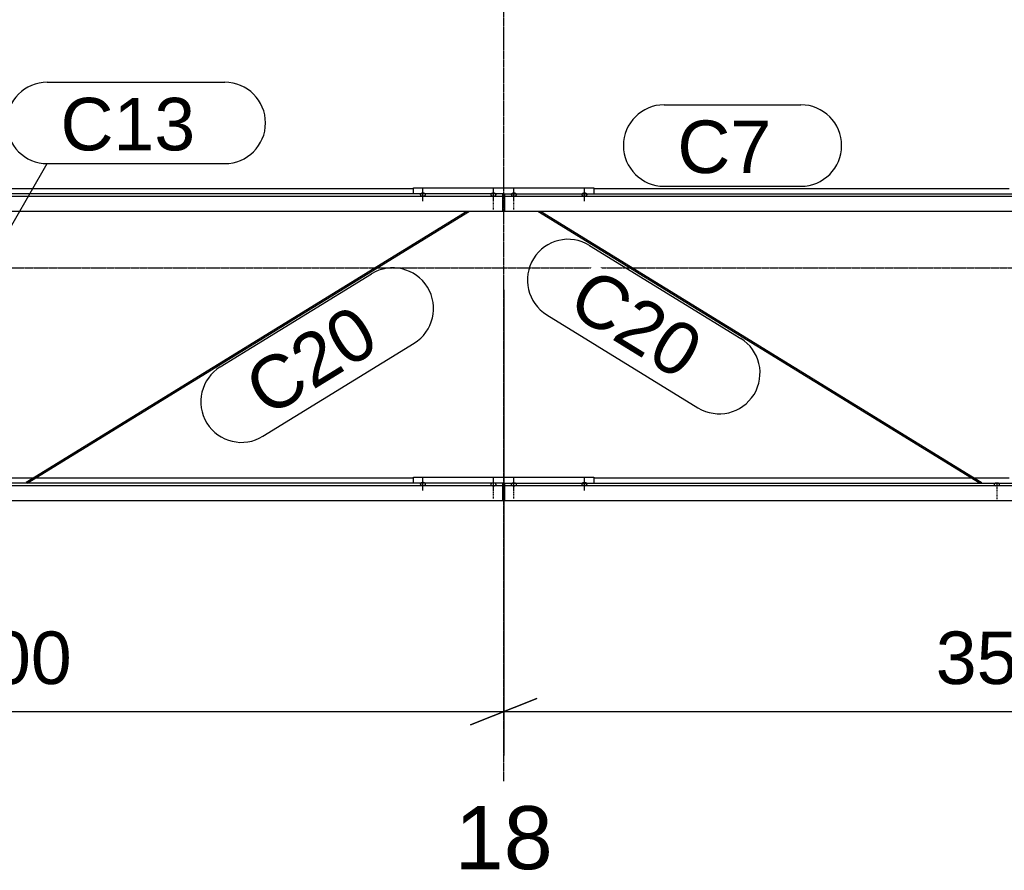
# Model space of a CAD drawing. Header units: millimetres. Extents: x -4888 to 73862, y -29046 to 15504.
# Tile 98 of 111: x 57851 to 61205, y -2054 to 845. Entities that reach past the tile are written whole.
import ezdxf

# ---------------------------------------------------------------- set-up
doc = ezdxf.new("R2010")
doc.units = ezdxf.units.MM
doc.linetypes.add('DXK_LINE_DOT2', pattern=[3.9198, 1.9599, -1.9599])
doc.linetypes.add('DXK_LINE_DOT3', pattern=[5.9187, 2.979, -0.9799, 0.9799, -0.9799])
doc.styles.add('Arial', font='ARIAL.TTF', dxfattribs={"height": 0.2})

# ---------------------------------------------------------------- blocks, each defined once
blk = doc.blocks.new('Bolt-1953139-19063 - 1282')
at = {"color": 5, "linetype": 'DXK_LINE_DOT2'}
blk.add_line((61180, -747.9), (61180, -790.2), dxfattribs=at)
blk = doc.blocks.new('Bolt-1953139-18140 - 1282')
at = {"color": 5, "linetype": 'Continuous'}
for p, q in [((59526.2, -737.7), (59526, -738.1)), ((59526.4, -737.2), (59526.2, -737.7)), ((59526.7, -736.8), (59526.4, -737.2)), ((59527.1, -736.3), (59526.7, -736.8)), ((59527.5, -735.9), (59527.1, -736.3)), ((59528, -735.5), (59527.5, -735.9)), ((59528.6, -735.2), (59528, -735.5)), ((59529.3, -734.9), (59528.6, -735.2)), ((59530, -734.6), (59529.3, -734.9)), ((59530.8, -734.4), (59530, -734.6)), ((59531.6, -734.2), (59530.8, -734.4)), ((59532.4, -734), (59531.6, -734.2)), ((59533.2, -733.9), (59532.4, -734)), ((59534.1, -733.8), (59533.2, -733.9)), ((59535, -733.8), (59534.1, -733.8)), ((59535, -758.3), (59535, -716)), ((59535.9, -733.8), (59535, -733.8)), ((59536.8, -733.9), (59535.9, -733.8)), ((59537.6, -734), (59536.8, -733.9)), ((59538.4, -734.2), (59537.6, -734)), ((59539.2, -734.4), (59538.4, -734.2)), ((59540, -734.6), (59539.2, -734.4)), ((59540.7, -734.9), (59540, -734.6)), ((59541.4, -735.2), (59540.7, -734.9)), ((59542, -735.5), (59541.4, -735.2)), ((59542.5, -735.9), (59542, -735.5)), ((59542.9, -736.3), (59542.5, -735.9)), ((59543.3, -736.8), (59542.9, -736.3)), ((59543.6, -737.2), (59543.3, -736.8)), ((59543.8, -737.7), (59543.6, -737.2)), ((59544, -738.1), (59543.8, -737.7)), ((59526, -738.1), (59526, -738.6)), ((59526, -738.6), (59526, -739.1)), ((59526, -739.1), (59526.2, -739.5)), ((59526.2, -739.5), (59526.4, -740)), ((59526.4, -740), (59526.7, -740.4)), ((59526.7, -740.4), (59527.1, -740.8)), ((59527.1, -740.8), (59527.5, -741.2)), ((59527.5, -741.2), (59528, -741.6)), ((59528, -741.6), (59528.6, -742)), ((59528.6, -742), (59529.3, -742.3)), ((59529.3, -742.3), (59530, -742.6)), ((59530, -742.6), (59530.8, -742.8)), ((59530.8, -742.8), (59531.6, -743)), ((59531.6, -743), (59532.4, -743.2)), ((59532.4, -743.2), (59533.2, -743.3)), ((59533.2, -743.3), (59534.1, -743.4)), ((59534.1, -743.4), (59535, -743.4)), ((59535, -743.4), (59535.9, -743.4)), ((59535.9, -743.4), (59536.8, -743.3)), ((59536.8, -743.3), (59537.6, -743.2)), ((59537.6, -743.2), (59538.4, -743)), ((59538.4, -743), (59539.2, -742.8)), ((59539.2, -742.8), (59540, -742.6)), ((59540, -742.6), (59540.7, -742.3)), ((59540.7, -742.3), (59541.4, -742)), ((59541.4, -742), (59542, -741.6)), ((59542, -741.6), (59542.5, -741.2)), ((59542.5, -741.2), (59542.9, -740.8)), ((59542.9, -740.8), (59543.3, -740.4)), ((59543.3, -740.4), (59543.6, -740)), ((59543.6, -740), (59543.8, -739.5)), ((59543.8, -739.5), (59544, -739.1)), ((59544, -738.6), (59544, -738.1)), ((59544, -739.1), (59544, -738.6))]:
    blk.add_line(p, q, dxfattribs=at)
blk = doc.blocks.new('GridLine-1953139-4958 - 1282')
at = {"color": 174, "linetype": 'DXK_LINE_DOT3'}
blk.add_line((59500, -1750), (59500, 12340), dxfattribs=at)
at = {"color": 136, "linetype": 'Continuous', "style": 'Arial'}
blk.add_text('18', height=214.89, dxfattribs=at).set_placement((59333.2, -2050))
blk = doc.blocks.new('GridLine-1953139-4960 - 1282')
at = {"color": 174, "linetype": 'DXK_LINE_DOT3'}
blk.add_line((-1750, 0), (64750, 0), dxfattribs=at)
blk = doc.blocks.new('Part-1953139-17220 - 1282')
at = {"color": 3, "linetype": 'Continuous'}
for p, q in [((56003, -734.9), (56003, -716.2)), ((56003, -716.2), (57593.5, -716.2)), ((56003, -793.2), (56003, -734.9)), ((59497, -734.9), (56003, -734.9)), ((57602.6, -716.2), (57722, -716.2)), ((57769, -716.2), (57897.4, -716.2)), ((57906.5, -716.2), (59193, -716.2)), ((59497, -793.2), (59497, -734.9)), ((56003, -742.4), (59497, -742.4)), ((56003, -793.2), (59497, -793.2))]:
    blk.add_line(p, q, dxfattribs=at)
blk = doc.blocks.new('Bolt-1953139-18167 - 1282')
at = {"color": 5, "linetype": 'Continuous'}
for p, q in [((59535, 228), (59535, 270.3)), ((59526.2, 250), (59526, 249.5)), ((59526, 249.5), (59526, 249.1)), ((59526, 249.1), (59526, 248.6)), ((59526, 248.6), (59526.2, 248.1)), ((59526.4, 250.4), (59526.2, 250)), ((59526.2, 248.1), (59526.4, 247.7)), ((59526.7, 250.9), (59526.4, 250.4)), ((59526.4, 247.7), (59526.7, 247.2)), ((59527.1, 251.3), (59526.7, 250.9)), ((59526.7, 247.2), (59527.1, 246.8)), ((59527.5, 251.7), (59527.1, 251.3)), ((59527.1, 246.8), (59527.5, 246.4)), ((59528, 252.1), (59527.5, 251.7)), ((59527.5, 246.4), (59528, 246)), ((59528.6, 252.4), (59528, 252.1)), ((59528, 246), (59528.6, 245.7)), ((59529.3, 252.8), (59528.6, 252.4)), ((59528.6, 245.7), (59529.3, 245.3)), ((59530, 253), (59529.3, 252.8)), ((59529.3, 245.3), (59530, 245.1)), ((59530.8, 253.3), (59530, 253)), ((59530, 245.1), (59530.8, 244.8)), ((59531.6, 253.5), (59530.8, 253.3)), ((59530.8, 244.8), (59531.6, 244.6)), ((59532.4, 253.6), (59531.6, 253.5)), ((59531.6, 244.6), (59532.4, 244.5)), ((59533.2, 253.7), (59532.4, 253.6)), ((59532.4, 244.5), (59533.2, 244.4)), ((59534.1, 253.8), (59533.2, 253.7)), ((59533.2, 244.4), (59534.1, 244.3)), ((59535, 253.8), (59534.1, 253.8)), ((59534.1, 244.3), (59535, 244.3)), ((59535.9, 253.8), (59535, 253.8)), ((59535, 244.3), (59535.9, 244.3)), ((59536.8, 253.7), (59535.9, 253.8)), ((59535.9, 244.3), (59536.8, 244.4)), ((59537.6, 253.6), (59536.8, 253.7)), ((59536.8, 244.4), (59537.6, 244.5)), ((59538.4, 253.5), (59537.6, 253.6)), ((59537.6, 244.5), (59538.4, 244.6)), ((59539.2, 253.3), (59538.4, 253.5)), ((59538.4, 244.6), (59539.2, 244.8)), ((59540, 253), (59539.2, 253.3)), ((59539.2, 244.8), (59540, 245.1)), ((59540.7, 252.8), (59540, 253)), ((59540, 245.1), (59540.7, 245.3)), ((59541.4, 252.4), (59540.7, 252.8)), ((59540.7, 245.3), (59541.4, 245.7)), ((59542, 252.1), (59541.4, 252.4)), ((59541.4, 245.7), (59542, 246)), ((59542.5, 251.7), (59542, 252.1)), ((59542, 246), (59542.5, 246.4)), ((59542.9, 251.3), (59542.5, 251.7)), ((59542.5, 246.4), (59542.9, 246.8)), ((59543.3, 250.9), (59542.9, 251.3)), ((59542.9, 246.8), (59543.3, 247.2)), ((59543.6, 250.4), (59543.3, 250.9)), ((59543.3, 247.2), (59543.6, 247.7)), ((59543.8, 250), (59543.6, 250.4)), ((59543.6, 247.7), (59543.8, 248.1)), ((59544, 249.5), (59543.8, 250)), ((59543.8, 248.1), (59544, 248.6)), ((59544, 249.1), (59544, 249.5)), ((59544, 248.6), (59544, 249.1))]:
    blk.add_line(p, q, dxfattribs=at)
blk = doc.blocks.new('Part-1953139-17221 - 1282')
at = {"color": 3, "linetype": 'Continuous'}
for p, q in [((56307, 270), (57722, 270)), ((57769, 270), (59193, 270)), ((56003, 251.4), (56003, 193.1)), ((59497, 251.4), (56003, 251.4)), ((56003, 243.9), (59497, 243.9)), ((59497, 193.1), (59497, 251.4)), ((56003, 193.1), (59497, 193.1))]:
    blk.add_line(p, q, dxfattribs=at)
blk = doc.blocks.new('Part-1953139-17234 - 1282')
at = {"color": 3, "linetype": 'Continuous'}
for p, q in [((59503, -734.9), (59503, -793.2)), ((59503, -734.9), (64015.3, -734.9)), ((59807, -716.2), (61093.5, -716.2)), ((61102.6, -716.2), (61222, -716.2)), ((61269, -716.2), (61397.4, -716.2)), ((61406.5, -716.2), (63994.5, -716.2)), ((64001.1, -716.2), (64015.3, -716.2)), ((59503, -742.4), (64015.3, -742.4)), ((59503, -793.2), (64015.3, -793.2))]:
    blk.add_line(p, q, dxfattribs=at)
blk = doc.blocks.new('Part-1953139-17235 - 1282')
at = {"color": 3, "linetype": 'Continuous'}
for p, q in [((59807, 270), (61222, 270)), ((61269, 270), (64015.3, 270)), ((59503, 251.4), (59503, 193.1)), ((59503, 251.4), (64015.3, 251.4)), ((59503, 243.9), (64015.3, 243.9)), ((59503, 193.1), (64015.3, 193.1))]:
    blk.add_line(p, q, dxfattribs=at)
blk = doc.blocks.new('Bolt-1953139-18143 - 1282')
at = {"color": 5, "linetype": 'Continuous'}
for p, q in [((59766.2, -736.3), (59766, -736.8)), ((59766, -736.8), (59766, -737.2)), ((59766, -737.2), (59766, -737.7)), ((59766, -737.7), (59766.2, -738.2)), ((59766.4, -735.8), (59766.2, -736.3)), ((59766.7, -735.4), (59766.4, -735.8)), ((59767.1, -735), (59766.7, -735.4)), ((59767.5, -734.6), (59767.1, -735)), ((59768, -734.2), (59767.5, -734.6)), ((59768.6, -733.8), (59768, -734.2)), ((59769.3, -733.5), (59768.6, -733.8)), ((59770, -733.3), (59769.3, -733.5)), ((59770.8, -733), (59770, -733.3)), ((59771.6, -732.8), (59770.8, -733)), ((59772.4, -732.7), (59771.6, -732.8)), ((59773.2, -732.5), (59772.4, -732.7)), ((59774.1, -732.5), (59773.2, -732.5)), ((59775, -732.4), (59774.1, -732.5)), ((59775, -759.8), (59775, -717.4)), ((59775.9, -732.5), (59775, -732.4)), ((59776.8, -732.5), (59775.9, -732.5)), ((59777.6, -732.7), (59776.8, -732.5)), ((59778.4, -732.8), (59777.6, -732.7)), ((59779.2, -733), (59778.4, -732.8)), ((59780, -733.3), (59779.2, -733)), ((59780.7, -733.5), (59780, -733.3)), ((59781.4, -733.8), (59780.7, -733.5)), ((59782, -734.2), (59781.4, -733.8)), ((59782.5, -734.6), (59782, -734.2)), ((59782.9, -735), (59782.5, -734.6)), ((59783.3, -735.4), (59782.9, -735)), ((59783.6, -735.8), (59783.3, -735.4)), ((59783.8, -736.3), (59783.6, -735.8)), ((59784, -736.8), (59783.8, -736.3)), ((59783.8, -738.2), (59784, -737.7)), ((59784, -737.2), (59784, -736.8)), ((59784, -737.7), (59784, -737.2)), ((59766.2, -738.2), (59766.4, -738.6)), ((59766.4, -738.6), (59766.7, -739.1)), ((59766.7, -739.1), (59767.1, -739.5)), ((59767.1, -739.5), (59767.5, -739.9)), ((59767.5, -739.9), (59768, -740.3)), ((59768, -740.3), (59768.6, -740.6)), ((59768.6, -740.6), (59769.3, -740.9)), ((59769.3, -740.9), (59770, -741.2)), ((59770, -741.2), (59770.8, -741.5)), ((59770.8, -741.5), (59771.6, -741.7)), ((59771.6, -741.7), (59772.4, -741.8)), ((59772.4, -741.8), (59773.2, -741.9)), ((59773.2, -741.9), (59774.1, -742)), ((59774.1, -742), (59775, -742)), ((59775, -742), (59775.9, -742)), ((59775.9, -742), (59776.8, -741.9)), ((59776.8, -741.9), (59777.6, -741.8)), ((59777.6, -741.8), (59778.4, -741.7)), ((59778.4, -741.7), (59779.2, -741.5)), ((59779.2, -741.5), (59780, -741.2)), ((59780, -741.2), (59780.7, -740.9)), ((59780.7, -740.9), (59781.4, -740.6)), ((59781.4, -740.6), (59782, -740.3)), ((59782, -740.3), (59782.5, -739.9)), ((59782.5, -739.9), (59782.9, -739.5)), ((59782.9, -739.5), (59783.3, -739.1)), ((59783.3, -739.1), (59783.6, -738.6)), ((59783.6, -738.6), (59783.8, -738.2))]:
    blk.add_line(p, q, dxfattribs=at)
blk = doc.blocks.new('Part-1953139-18137 - 1282')
at = {"color": 3, "linetype": 'Continuous'}
for p, q in [((59193, -734.9), (59193, -713.8)), ((59193, -713.8), (59807, -713.8)), ((59497, -735.7), (59503, -735.7)), ((59807, -713.8), (59807, -734.9)), ((59497, -744.2), (59503, -744.2)), ((59497, -790.7), (59503, -790.7))]:
    blk.add_line(p, q, dxfattribs=at)
blk = doc.blocks.new('Bolt-1953139-18185 - 1282')
at = {"color": 5, "linetype": 'Continuous'}
for p, q in [((59775, 226.5), (59775, 268.9)), ((59766.2, 250), (59766, 249.5)), ((59766, 249.5), (59766, 249.1)), ((59766, 249.1), (59766, 248.6)), ((59766, 248.6), (59766.2, 248.1)), ((59766.4, 250.4), (59766.2, 250)), ((59766.2, 248.1), (59766.4, 247.7)), ((59766.7, 250.9), (59766.4, 250.4)), ((59766.4, 247.7), (59766.7, 247.2)), ((59767.1, 251.3), (59766.7, 250.9)), ((59766.7, 247.2), (59767.1, 246.8)), ((59767.5, 251.7), (59767.1, 251.3)), ((59767.1, 246.8), (59767.5, 246.4)), ((59768, 252.1), (59767.5, 251.7)), ((59767.5, 246.4), (59768, 246)), ((59768.6, 252.4), (59768, 252.1)), ((59768, 246), (59768.6, 245.7)), ((59769.3, 252.8), (59768.6, 252.4)), ((59768.6, 245.7), (59769.3, 245.3)), ((59770, 253), (59769.3, 252.8)), ((59769.3, 245.3), (59770, 245.1)), ((59770.8, 253.3), (59770, 253)), ((59770, 245.1), (59770.8, 244.8)), ((59771.6, 253.5), (59770.8, 253.3)), ((59770.8, 244.8), (59771.6, 244.6)), ((59772.4, 253.6), (59771.6, 253.5)), ((59771.6, 244.6), (59772.4, 244.5)), ((59773.2, 253.7), (59772.4, 253.6)), ((59772.4, 244.5), (59773.2, 244.4)), ((59774.1, 253.8), (59773.2, 253.7)), ((59773.2, 244.4), (59774.1, 244.3)), ((59775, 253.8), (59774.1, 253.8)), ((59774.1, 244.3), (59775, 244.3)), ((59775.9, 253.8), (59775, 253.8)), ((59775, 244.3), (59775.9, 244.3)), ((59776.8, 253.7), (59775.9, 253.8)), ((59775.9, 244.3), (59776.8, 244.4)), ((59777.6, 253.6), (59776.8, 253.7)), ((59776.8, 244.4), (59777.6, 244.5)), ((59778.4, 253.5), (59777.6, 253.6)), ((59777.6, 244.5), (59778.4, 244.6)), ((59779.2, 253.3), (59778.4, 253.5)), ((59778.4, 244.6), (59779.2, 244.8)), ((59780, 253), (59779.2, 253.3)), ((59779.2, 244.8), (59780, 245.1)), ((59780.7, 252.8), (59780, 253)), ((59780, 245.1), (59780.7, 245.3)), ((59781.4, 252.4), (59780.7, 252.8)), ((59780.7, 245.3), (59781.4, 245.7)), ((59782, 252.1), (59781.4, 252.4)), ((59781.4, 245.7), (59782, 246)), ((59782.5, 251.7), (59782, 252.1)), ((59782, 246), (59782.5, 246.4)), ((59782.9, 251.3), (59782.5, 251.7)), ((59782.5, 246.4), (59782.9, 246.8)), ((59783.3, 250.9), (59782.9, 251.3)), ((59782.9, 246.8), (59783.3, 247.2)), ((59783.6, 250.4), (59783.3, 250.9)), ((59783.3, 247.2), (59783.6, 247.7)), ((59783.8, 250), (59783.6, 250.4)), ((59783.6, 247.7), (59783.8, 248.1)), ((59784, 249.5), (59783.8, 250)), ((59783.8, 248.1), (59784, 248.6)), ((59784, 249.1), (59784, 249.5)), ((59784, 248.6), (59784, 249.1))]:
    blk.add_line(p, q, dxfattribs=at)
blk = doc.blocks.new('Bolt-1953139-18168 - 1282')
at = {"color": 5, "linetype": 'DXK_LINE_DOT2'}
blk.add_line((59535, 198.2), (59535, 240.5), dxfattribs=at)
blk = doc.blocks.new('Bolt-1953139-18138 - 1282')
at = {"color": 5, "linetype": 'Continuous'}
for p, q in [((59456.2, -737.7), (59456, -738.1)), ((59456.4, -737.2), (59456.2, -737.7)), ((59456.7, -736.8), (59456.4, -737.2)), ((59457.1, -736.3), (59456.7, -736.8)), ((59457.5, -735.9), (59457.1, -736.3)), ((59458, -735.6), (59457.5, -735.9)), ((59458.6, -735.2), (59458, -735.6)), ((59459.3, -734.9), (59458.6, -735.2)), ((59460, -734.6), (59459.3, -734.9)), ((59460.8, -734.4), (59460, -734.6)), ((59461.6, -734.2), (59460.8, -734.4)), ((59462.4, -734), (59461.6, -734.2)), ((59463.2, -733.9), (59462.4, -734)), ((59464.1, -733.8), (59463.2, -733.9)), ((59465, -733.8), (59464.1, -733.8)), ((59465, -758.3), (59465, -716)), ((59465.9, -733.8), (59465, -733.8)), ((59466.8, -733.9), (59465.9, -733.8)), ((59467.6, -734), (59466.8, -733.9)), ((59468.4, -734.2), (59467.6, -734)), ((59469.2, -734.4), (59468.4, -734.2)), ((59470, -734.6), (59469.2, -734.4)), ((59470.7, -734.9), (59470, -734.6)), ((59471.4, -735.2), (59470.7, -734.9)), ((59472, -735.6), (59471.4, -735.2)), ((59472.5, -735.9), (59472, -735.6)), ((59472.9, -736.3), (59472.5, -735.9)), ((59473.3, -736.8), (59472.9, -736.3)), ((59473.6, -737.2), (59473.3, -736.8)), ((59473.8, -737.7), (59473.6, -737.2)), ((59474, -738.1), (59473.8, -737.7)), ((59456, -738.1), (59456, -738.6)), ((59456, -738.6), (59456, -739.1)), ((59456, -739.1), (59456.2, -739.5)), ((59456.2, -739.5), (59456.4, -740)), ((59456.4, -740), (59456.7, -740.4)), ((59456.7, -740.4), (59457.1, -740.8)), ((59457.1, -740.8), (59457.5, -741.3)), ((59457.5, -741.3), (59458, -741.6)), ((59458, -741.6), (59458.6, -742)), ((59458.6, -742), (59459.3, -742.3)), ((59459.3, -742.3), (59460, -742.6)), ((59460, -742.6), (59460.8, -742.8)), ((59460.8, -742.8), (59461.6, -743)), ((59461.6, -743), (59462.4, -743.2)), ((59462.4, -743.2), (59463.2, -743.3)), ((59463.2, -743.3), (59464.1, -743.4)), ((59464.1, -743.4), (59465, -743.4)), ((59465, -743.4), (59465.9, -743.4)), ((59465.9, -743.4), (59466.8, -743.3)), ((59466.8, -743.3), (59467.6, -743.2)), ((59467.6, -743.2), (59468.4, -743)), ((59468.4, -743), (59469.2, -742.8)), ((59469.2, -742.8), (59470, -742.6)), ((59470, -742.6), (59470.7, -742.3)), ((59470.7, -742.3), (59471.4, -742)), ((59471.4, -742), (59472, -741.6)), ((59472, -741.6), (59472.5, -741.3)), ((59472.5, -741.3), (59472.9, -740.8)), ((59472.9, -740.8), (59473.3, -740.4)), ((59473.3, -740.4), (59473.6, -740)), ((59473.6, -740), (59473.8, -739.5)), ((59473.8, -739.5), (59474, -739.1)), ((59474, -738.6), (59474, -738.1)), ((59474, -739.1), (59474, -738.6))]:
    blk.add_line(p, q, dxfattribs=at)
blk = doc.blocks.new('Bolt-1953139-18139 - 1282')
at = {"color": 5, "linetype": 'DXK_LINE_DOT2'}
blk.add_line((59465, -788.1), (59465, -745.8), dxfattribs=at)
blk = doc.blocks.new('Bolt-1953139-18141 - 1282')
at = {"color": 5, "linetype": 'DXK_LINE_DOT2'}
blk.add_line((59535, -788.1), (59535, -745.8), dxfattribs=at)
blk = doc.blocks.new('Bolt-1953139-18142 - 1282')
at = {"color": 5, "linetype": 'Continuous'}
for p, q in [((59216.2, -736.3), (59216, -736.8)), ((59216, -736.8), (59216, -737.2)), ((59216, -737.2), (59216, -737.7)), ((59216, -737.7), (59216.2, -738.2)), ((59216.4, -735.8), (59216.2, -736.3)), ((59216.7, -735.4), (59216.4, -735.8)), ((59217.1, -735), (59216.7, -735.4)), ((59217.5, -734.6), (59217.1, -735)), ((59218, -734.2), (59217.5, -734.6)), ((59218.6, -733.8), (59218, -734.2)), ((59219.3, -733.5), (59218.6, -733.8)), ((59220, -733.3), (59219.3, -733.5)), ((59220.8, -733), (59220, -733.3)), ((59221.6, -732.8), (59220.8, -733)), ((59222.4, -732.7), (59221.6, -732.8)), ((59223.2, -732.5), (59222.4, -732.7)), ((59224.1, -732.5), (59223.2, -732.5)), ((59225, -732.4), (59224.1, -732.5)), ((59225, -759.8), (59225, -717.4)), ((59225.9, -732.5), (59225, -732.4)), ((59226.8, -732.5), (59225.9, -732.5)), ((59227.6, -732.7), (59226.8, -732.5)), ((59228.4, -732.8), (59227.6, -732.7)), ((59229.2, -733), (59228.4, -732.8)), ((59230, -733.3), (59229.2, -733)), ((59230.7, -733.5), (59230, -733.3)), ((59231.4, -733.8), (59230.7, -733.5)), ((59232, -734.2), (59231.4, -733.8)), ((59232.5, -734.6), (59232, -734.2)), ((59232.9, -735), (59232.5, -734.6)), ((59233.3, -735.4), (59232.9, -735)), ((59233.6, -735.8), (59233.3, -735.4)), ((59233.8, -736.3), (59233.6, -735.8)), ((59234, -736.8), (59233.8, -736.3)), ((59233.8, -738.2), (59234, -737.7)), ((59234, -737.2), (59234, -736.8)), ((59234, -737.7), (59234, -737.2)), ((59216.2, -738.2), (59216.4, -738.6)), ((59216.4, -738.6), (59216.7, -739.1)), ((59216.7, -739.1), (59217.1, -739.5)), ((59217.1, -739.5), (59217.5, -739.9)), ((59217.5, -739.9), (59218, -740.3)), ((59218, -740.3), (59218.6, -740.6)), ((59218.6, -740.6), (59219.3, -740.9)), ((59219.3, -740.9), (59220, -741.2)), ((59220, -741.2), (59220.8, -741.5)), ((59220.8, -741.5), (59221.6, -741.7)), ((59221.6, -741.7), (59222.4, -741.8)), ((59222.4, -741.8), (59223.2, -741.9)), ((59223.2, -741.9), (59224.1, -742)), ((59224.1, -742), (59225, -742)), ((59225, -742), (59225.9, -742)), ((59225.9, -742), (59226.8, -741.9)), ((59226.8, -741.9), (59227.6, -741.8)), ((59227.6, -741.8), (59228.4, -741.7)), ((59228.4, -741.7), (59229.2, -741.5)), ((59229.2, -741.5), (59230, -741.2)), ((59230, -741.2), (59230.7, -740.9)), ((59230.7, -740.9), (59231.4, -740.6)), ((59231.4, -740.6), (59232, -740.3)), ((59232, -740.3), (59232.5, -739.9)), ((59232.5, -739.9), (59232.9, -739.5)), ((59232.9, -739.5), (59233.3, -739.1)), ((59233.3, -739.1), (59233.6, -738.6)), ((59233.6, -738.6), (59233.8, -738.2))]:
    blk.add_line(p, q, dxfattribs=at)
blk = doc.blocks.new('Bolt-1953139-18165 - 1282')
at = {"color": 5, "linetype": 'Continuous'}
for p, q in [((59465, 228), (59465, 270.3)), ((59456.2, 250), (59456, 249.5)), ((59456, 249.5), (59456, 249.1)), ((59456, 249.1), (59456, 248.6)), ((59456, 248.6), (59456.2, 248.1)), ((59456.4, 250.4), (59456.2, 250)), ((59456.2, 248.1), (59456.4, 247.7)), ((59456.7, 250.9), (59456.4, 250.4)), ((59456.4, 247.7), (59456.7, 247.2)), ((59457.1, 251.3), (59456.7, 250.9)), ((59456.7, 247.2), (59457.1, 246.8)), ((59457.5, 251.7), (59457.1, 251.3)), ((59457.1, 246.8), (59457.5, 246.4)), ((59458, 252.1), (59457.5, 251.7)), ((59457.5, 246.4), (59458, 246)), ((59458.6, 252.4), (59458, 252.1)), ((59458, 246), (59458.6, 245.7)), ((59459.3, 252.8), (59458.6, 252.4)), ((59458.6, 245.7), (59459.3, 245.3)), ((59460, 253), (59459.3, 252.8)), ((59459.3, 245.3), (59460, 245.1)), ((59460.8, 253.3), (59460, 253)), ((59460, 245.1), (59460.8, 244.8)), ((59461.6, 253.5), (59460.8, 253.3)), ((59460.8, 244.8), (59461.6, 244.6)), ((59462.4, 253.6), (59461.6, 253.5)), ((59461.6, 244.6), (59462.4, 244.5)), ((59463.2, 253.7), (59462.4, 253.6)), ((59462.4, 244.5), (59463.2, 244.4)), ((59464.1, 253.8), (59463.2, 253.7)), ((59463.2, 244.4), (59464.1, 244.3)), ((59465, 253.8), (59464.1, 253.8)), ((59464.1, 244.3), (59465, 244.3)), ((59465.9, 253.8), (59465, 253.8)), ((59465, 244.3), (59465.9, 244.3)), ((59466.8, 253.7), (59465.9, 253.8)), ((59465.9, 244.3), (59466.8, 244.4)), ((59467.6, 253.6), (59466.8, 253.7)), ((59466.8, 244.4), (59467.6, 244.5)), ((59468.4, 253.5), (59467.6, 253.6)), ((59467.6, 244.5), (59468.4, 244.6)), ((59469.2, 253.3), (59468.4, 253.5)), ((59468.4, 244.6), (59469.2, 244.8)), ((59470, 253), (59469.2, 253.3)), ((59469.2, 244.8), (59470, 245.1)), ((59470.7, 252.8), (59470, 253)), ((59470, 245.1), (59470.7, 245.3)), ((59471.4, 252.4), (59470.7, 252.8)), ((59470.7, 245.3), (59471.4, 245.7)), ((59472, 252.1), (59471.4, 252.4)), ((59471.4, 245.7), (59472, 246)), ((59472.5, 251.7), (59472, 252.1)), ((59472, 246), (59472.5, 246.4)), ((59472.9, 251.3), (59472.5, 251.7)), ((59472.5, 246.4), (59472.9, 246.8)), ((59473.3, 250.9), (59472.9, 251.3)), ((59472.9, 246.8), (59473.3, 247.2)), ((59473.6, 250.4), (59473.3, 250.9)), ((59473.3, 247.2), (59473.6, 247.7)), ((59473.8, 250), (59473.6, 250.4)), ((59473.6, 247.7), (59473.8, 248.1)), ((59474, 249.5), (59473.8, 250)), ((59473.8, 248.1), (59474, 248.6)), ((59474, 249.1), (59474, 249.5)), ((59474, 248.6), (59474, 249.1))]:
    blk.add_line(p, q, dxfattribs=at)
blk = doc.blocks.new('Bolt-1953139-18166 - 1282')
at = {"color": 5, "linetype": 'DXK_LINE_DOT2'}
blk.add_line((59465, 198.2), (59465, 240.5), dxfattribs=at)
blk = doc.blocks.new('Part-1953139-18183 - 1282')
at = {"color": 3, "linetype": 'Continuous'}
for p, q in [((59193, 251.4), (59193, 272.5)), ((59193, 272.5), (59807, 272.5)), ((59807, 272.5), (59807, 251.4)), ((59497, 250.6), (59503, 250.6)), ((59497, 242.1), (59503, 242.1)), ((59497, 195.5), (59503, 195.5))]:
    blk.add_line(p, q, dxfattribs=at)
blk = doc.blocks.new('Bolt-1953139-18184 - 1282')
at = {"color": 5, "linetype": 'Continuous'}
for p, q in [((59225, 226.5), (59225, 268.9)), ((59216.2, 250), (59216, 249.5)), ((59216, 249.5), (59216, 249.1)), ((59216, 249.1), (59216, 248.6)), ((59216, 248.6), (59216.2, 248.1)), ((59216.4, 250.4), (59216.2, 250)), ((59216.2, 248.1), (59216.4, 247.7)), ((59216.7, 250.9), (59216.4, 250.4)), ((59216.4, 247.7), (59216.7, 247.2)), ((59217.1, 251.3), (59216.7, 250.9)), ((59216.7, 247.2), (59217.1, 246.8)), ((59217.5, 251.7), (59217.1, 251.3)), ((59217.1, 246.8), (59217.5, 246.4)), ((59218, 252.1), (59217.5, 251.7)), ((59217.5, 246.4), (59218, 246)), ((59218.6, 252.4), (59218, 252.1)), ((59218, 246), (59218.6, 245.7)), ((59219.3, 252.8), (59218.6, 252.4)), ((59218.6, 245.7), (59219.3, 245.3)), ((59220, 253), (59219.3, 252.8)), ((59219.3, 245.3), (59220, 245.1)), ((59220.8, 253.3), (59220, 253)), ((59220, 245.1), (59220.8, 244.8)), ((59221.6, 253.5), (59220.8, 253.3)), ((59220.8, 244.8), (59221.6, 244.6)), ((59222.4, 253.6), (59221.6, 253.5)), ((59221.6, 244.6), (59222.4, 244.5)), ((59223.2, 253.7), (59222.4, 253.6)), ((59222.4, 244.5), (59223.2, 244.4)), ((59224.1, 253.8), (59223.2, 253.7)), ((59223.2, 244.4), (59224.1, 244.3)), ((59225, 253.8), (59224.1, 253.8)), ((59224.1, 244.3), (59225, 244.3)), ((59225.9, 253.8), (59225, 253.8)), ((59225, 244.3), (59225.9, 244.3)), ((59226.8, 253.7), (59225.9, 253.8)), ((59225.9, 244.3), (59226.8, 244.4)), ((59227.6, 253.6), (59226.8, 253.7)), ((59226.8, 244.4), (59227.6, 244.5)), ((59228.4, 253.5), (59227.6, 253.6)), ((59227.6, 244.5), (59228.4, 244.6)), ((59229.2, 253.3), (59228.4, 253.5)), ((59228.4, 244.6), (59229.2, 244.8)), ((59230, 253), (59229.2, 253.3)), ((59229.2, 244.8), (59230, 245.1)), ((59230.7, 252.8), (59230, 253)), ((59230, 245.1), (59230.7, 245.3)), ((59231.4, 252.4), (59230.7, 252.8)), ((59230.7, 245.3), (59231.4, 245.7)), ((59232, 252.1), (59231.4, 252.4)), ((59231.4, 245.7), (59232, 246)), ((59232.5, 251.7), (59232, 252.1)), ((59232, 246), (59232.5, 246.4)), ((59232.9, 251.3), (59232.5, 251.7)), ((59232.5, 246.4), (59232.9, 246.8)), ((59233.3, 250.9), (59232.9, 251.3)), ((59232.9, 246.8), (59233.3, 247.2)), ((59233.6, 250.4), (59233.3, 250.9)), ((59233.3, 247.2), (59233.6, 247.7)), ((59233.8, 250), (59233.6, 250.4)), ((59233.6, 247.7), (59233.8, 248.1)), ((59234, 249.5), (59233.8, 250)), ((59233.8, 248.1), (59234, 248.6)), ((59234, 249.1), (59234, 249.5)), ((59234, 248.6), (59234, 249.1))]:
    blk.add_line(p, q, dxfattribs=at)
blk = doc.blocks.new('Bolt-1953139-19064 - 1282')
at = {"color": 5, "linetype": 'Continuous'}
for p, q in [((61171.2, -737.7), (61171, -738.1)), ((61171.4, -737.2), (61171.2, -737.7)), ((61171.7, -736.8), (61171.4, -737.2)), ((61172.1, -736.3), (61171.7, -736.8)), ((61172.5, -735.9), (61172.1, -736.3)), ((61173, -735.5), (61172.5, -735.9)), ((61173.6, -735.2), (61173, -735.5)), ((61174.3, -734.9), (61173.6, -735.2)), ((61175, -734.6), (61174.3, -734.9)), ((61175.8, -734.4), (61175, -734.6)), ((61176.6, -734.2), (61175.8, -734.4)), ((61177.4, -734), (61176.6, -734.2)), ((61178.2, -733.9), (61177.4, -734)), ((61179.1, -733.8), (61178.2, -733.9)), ((61180, -733.8), (61179.1, -733.8)), ((61180.9, -733.8), (61180, -733.8)), ((61180, -735.2), (61180, -743.3)), ((61181.8, -733.9), (61180.9, -733.8)), ((61182.6, -734), (61181.8, -733.9)), ((61183.4, -734.2), (61182.6, -734)), ((61184.2, -734.4), (61183.4, -734.2)), ((61185, -734.6), (61184.2, -734.4)), ((61185.7, -734.9), (61185, -734.6)), ((61186.4, -735.2), (61185.7, -734.9)), ((61187, -735.5), (61186.4, -735.2)), ((61187.5, -735.9), (61187, -735.5)), ((61187.9, -736.3), (61187.5, -735.9)), ((61188.3, -736.8), (61187.9, -736.3)), ((61188.6, -737.2), (61188.3, -736.8)), ((61188.8, -737.7), (61188.6, -737.2)), ((61189, -738.1), (61188.8, -737.7)), ((61171, -738.1), (61171, -738.6)), ((61171, -738.6), (61171, -739.1)), ((61171, -739.1), (61171.2, -739.5)), ((61171.2, -739.5), (61171.4, -740)), ((61171.4, -740), (61171.7, -740.4)), ((61171.7, -740.4), (61172.1, -740.8)), ((61172.1, -740.8), (61172.5, -741.2)), ((61172.5, -741.2), (61173, -741.6)), ((61173, -741.6), (61173.6, -742)), ((61173.6, -742), (61174.3, -742.3)), ((61174.3, -742.3), (61175, -742.6)), ((61175, -742.6), (61175.8, -742.8)), ((61175.8, -742.8), (61176.6, -743)), ((61176.6, -743), (61177.4, -743.2)), ((61177.4, -743.2), (61178.2, -743.3)), ((61178.2, -743.3), (61179.1, -743.4)), ((61179.1, -743.4), (61180, -743.4)), ((61180, -743.4), (61180.9, -743.4)), ((61180.9, -743.4), (61181.8, -743.3)), ((61181.8, -743.3), (61182.6, -743.2)), ((61182.6, -743.2), (61183.4, -743)), ((61183.4, -743), (61184.2, -742.8)), ((61184.2, -742.8), (61185, -742.6)), ((61185, -742.6), (61185.7, -742.3)), ((61185.7, -742.3), (61186.4, -742)), ((61186.4, -742), (61187, -741.6)), ((61187, -741.6), (61187.5, -741.2)), ((61187.5, -741.2), (61187.9, -740.8)), ((61187.9, -740.8), (61188.3, -740.4)), ((61188.3, -740.4), (61188.6, -740)), ((61188.6, -740), (61188.8, -739.5)), ((61188.8, -739.5), (61189, -739.1)), ((61189, -738.6), (61189, -738.1)), ((61189, -739.1), (61189, -738.6))]:
    blk.add_line(p, q, dxfattribs=at)
blk = doc.blocks.new('Part-1953139-19061 - 1282')
at = {"color": 3, "linetype": 'Continuous'}
for p, q in [((59616.9, 193.1), (61123.8, -734.9)), ((59626, 193.1), (61126.2, -730.8)), ((61125, -734.2), (61124.2, -734.9)), ((61126.1, -732.6), (61125, -734.2)), ((61126.5, -731.2), (61126.1, -732.6)), ((61126.2, -730.8), (61126.5, -731.2))]:
    blk.add_line(p, q, dxfattribs=at)
blk = doc.blocks.new('Part-1953139-19056 - 1282')
at = {"color": 3, "linetype": 'Continuous'}
for p, q in [((57873.8, -730.8), (59374, 193.1)), ((57876.2, -734.9), (59383.1, 193.1)), ((57873.5, -731.2), (57873.8, -730.8)), ((57873.9, -732.6), (57873.5, -731.2)), ((57875, -734.2), (57873.9, -732.6)), ((57875.8, -734.9), (57875, -734.2))]:
    blk.add_line(p, q, dxfattribs=at)
blk = doc.blocks.new('StraightDimension-1953139-4963 - 1282')
at = {"color": 5, "linetype": 'Continuous'}
for p, q in [((59500, -75), (59500, -1662.7)), ((63000, -75), (63000, -1662.7)), ((59612.5, -1467.7), (59387.5, -1557.7)), ((62887.5, -1557.7), (63112.5, -1467.7)), ((59500, -1512.7), (63000, -1512.7))]:
    blk.add_line(p, q, dxfattribs=at)
at = {"color": 0}
blk.add_wipeout([(61565.5, -1456.5), (61565.5, -1194), (60934.5, -1194), (60934.5, -1456.5)], dxfattribs=at)
at = {"color": 1, "style": 'Arial'}
blk.add_text('3500', height=179.08, dxfattribs=at).set_placement((60972, -1419))
blk = doc.blocks.new('StraightDimension-1953139-4964 - 1282')
at = {"color": 5, "linetype": 'Continuous'}
for p, q in [((56000, -75), (56000, -1662.7)), ((59500, -75), (59500, -1662.7)), ((56112.5, -1467.7), (55887.5, -1557.7)), ((59387.5, -1557.7), (59612.5, -1467.7)), ((56000, -1512.7), (59500, -1512.7))]:
    blk.add_line(p, q, dxfattribs=at)
at = {"color": 0}
blk.add_wipeout([(58065.5, -1456.5), (58065.5, -1194), (57434.5, -1194), (57434.5, -1456.5)], dxfattribs=at)
at = {"color": 1, "style": 'Arial'}
blk.add_text('3500', height=179.08, dxfattribs=at).set_placement((57472, -1419))
blk = doc.blocks.new('Mark-1953139-19403 - 1282')
at = {"color": 136, "linetype": 'Continuous'}
for p, q in [((60046.7, 555.1), (60512.5, 555.1)), ((60046.7, 277.6), (60512.5, 277.6))]:
    blk.add_line(p, q, dxfattribs=at)
for centre, start, end in [((60046.7, 416.3), 90, 270), ((60512.5, 416.3), 270, 90)]:
    blk.add_arc(centre, 138.8, start, end, dxfattribs=at)
at = {"color": 0}
blk.add_wipeout([(60411.3, 322.6), (60411.3, 510.1), (60091.7, 510.1), (60091.7, 322.6)], dxfattribs=at)
blk.add_wipeout([(60411.3, 322.6), (60411.3, 510.1), (60091.7, 510.1), (60091.7, 322.6)], dxfattribs=at)
at = {"color": 2, "style": 'Arial'}
blk.add_text('C7', height=179.08, dxfattribs=at).set_placement((60091.7, 322.6))
blk = doc.blocks.new('Mark-1953139-19841 - 1282')
at = {"color": 0}
blk.add_wipeout([(60099.2, -385.8), (60197.6, -226.2), (59807.2, 14.3), (59708.8, -145.4)], dxfattribs=at)
blk.add_wipeout([(60099.2, -385.8), (60197.6, -226.2), (59807.2, 14.3), (59708.8, -145.4)], dxfattribs=at)
at = {"color": 136, "linetype": 'Continuous'}
for p, q in [((59792.4, 76.2), (60307.4, -240.9)), ((59646.9, -160.1), (60161.9, -477.2))]:
    blk.add_line(p, q, dxfattribs=at)
for centre, start, end in [((59719.7, -42), 58.3739, 238.3739), ((60234.6, -359.1), 238.3739, 58.3739)]:
    blk.add_arc(centre, 138.8, start, end, dxfattribs=at)
at = {"color": 2, "style": 'Arial'}
blk.add_text('C20', height=179.08, rotation=-31.6273, dxfattribs=at).set_placement((59708.8, -145.4))
blk = doc.blocks.new('Mark-1953139-19754 - 1282')
at = {"color": 136, "linetype": 'Continuous'}
for p, q in [((57945.2, 632.3), (58550, 632.3)), ((57757.7, 30), (57945.2, 354.8)), ((57945.2, 354.8), (58550, 354.8))]:
    blk.add_line(p, q, dxfattribs=at)
for centre, start, end in [((57945.2, 493.5), 90, 270), ((58550, 493.5), 270, 90)]:
    blk.add_arc(centre, 138.7, start, end, dxfattribs=at)
at = {"color": 0}
blk.add_wipeout([(58448.7, 399.8), (58448.7, 587.3), (57990.2, 587.3), (57990.2, 399.8)], dxfattribs=at)
blk.add_wipeout([(58448.7, 399.8), (58448.7, 587.3), (57990.2, 587.3), (57990.2, 399.8)], dxfattribs=at)
at = {"color": 2, "style": 'Arial'}
blk.add_text('C13', height=179.08, dxfattribs=at).set_placement((57990.2, 399.8))
blk = doc.blocks.new('Mark-1953139-19840 - 1282')
at = {"color": 0}
blk.add_wipeout([(59085.1, -272.3), (58986.8, -112.6), (58596.4, -353), (58694.7, -512.7)], dxfattribs=at)
blk.add_wipeout([(59085.1, -272.3), (58986.8, -112.6), (58596.4, -353), (58694.7, -512.7)], dxfattribs=at)
at = {"color": 136, "linetype": 'Continuous'}
for p, q in [((58534.5, -338.3), (59049.4, -21.2)), ((58680, -574.6), (59194.9, -257.5))]:
    blk.add_line(p, q, dxfattribs=at)
for centre, start, end in [((59122.2, -139.3), 301.626, 121.626), ((58607.2, -456.5), 121.626, 301.626)]:
    blk.add_arc(centre, 138.8, start, end, dxfattribs=at)
at = {"color": 2, "style": 'Arial'}
blk.add_text('C20', height=179.08, rotation=31.6273, dxfattribs=at).set_placement((58694.7, -512.7))

msp = doc.modelspace()

# ---------------------------------------------------------------- block references
for name in ['GridLine-1953139-4958 - 1282', 'Part-1953139-17221 - 1282', 'Part-1953139-18183 - 1282', 'Bolt-1953139-18184 - 1282', 'Bolt-1953139-18165 - 1282', 'Part-1953139-17235 - 1282', 'Bolt-1953139-18167 - 1282', 'Bolt-1953139-18185 - 1282', 'Bolt-1953139-18166 - 1282', 'Bolt-1953139-18168 - 1282', 'Part-1953139-19056 - 1282', 'Part-1953139-19061 - 1282', 'GridLine-1953139-4960 - 1282', 'Part-1953139-17220 - 1282', 'Part-1953139-18137 - 1282', 'Bolt-1953139-18142 - 1282', 'Bolt-1953139-18138 - 1282', 'Part-1953139-17234 - 1282', 'Bolt-1953139-18140 - 1282', 'Bolt-1953139-18143 - 1282', 'Bolt-1953139-19064 - 1282', 'Bolt-1953139-18139 - 1282', 'Bolt-1953139-18141 - 1282', 'Bolt-1953139-19063 - 1282']:
    msp.add_blockref(name, (0, 0))

# ---------------------------------------------------------------- next in the draw order: block references
for name in ['Mark-1953139-19754 - 1282', 'Mark-1953139-19403 - 1282', 'StraightDimension-1953139-4963 - 1282']:
    msp.add_blockref(name, (0, 0))

# ---------------------------------------------------------------- next in the draw order: block references
msp.add_blockref('StraightDimension-1953139-4964 - 1282', (0, 0))

# ---------------------------------------------------------------- next in the draw order: block references
for name in ['Mark-1953139-19841 - 1282', 'Mark-1953139-19840 - 1282']:
    msp.add_blockref(name, (0, 0))

doc.saveas('drawing.dxf')
